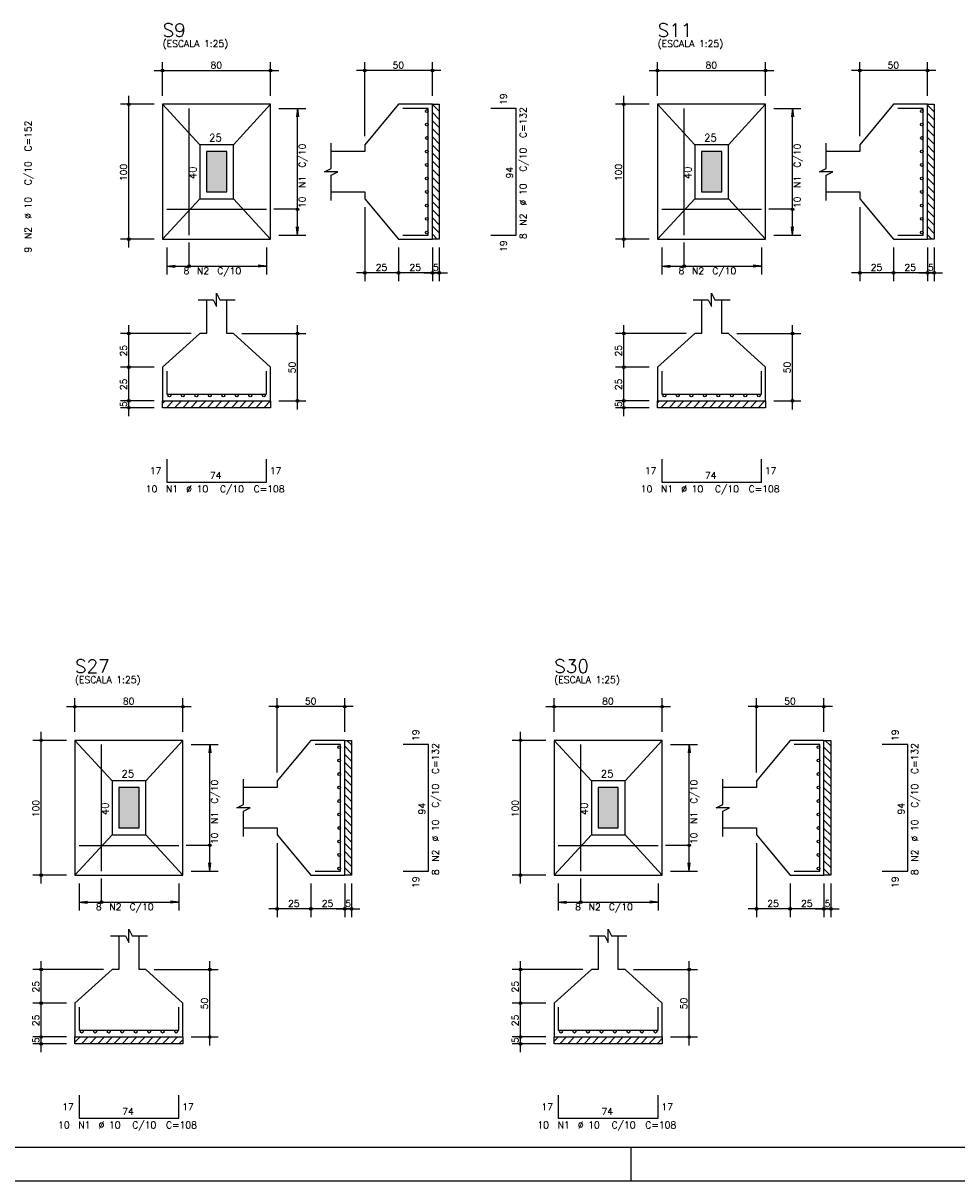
# Model space of a CAD drawing. Extents: x 0 to 119, y 0 to 84.
# Tile 6 of 13: x 45 to 73, y 0 to 34. Entities that reach past the tile are written whole.
import ezdxf

# ---------------------------------------------------------------- set-up
doc = ezdxf.new("R2010")
doc.units = 0
doc.header["$MEASUREMENT"] = 0
for name, color, linetype in [('1', 1, 'CONTINUOUS'), ('2', 2, 'CONTINUOUS'), ('3', 3, 'CONTINUOUS'), ('6', 6, 'CONTINUOUS'), ('7', 7, 'CONTINUOUS'), ('8', 8, 'CONTINUOUS'), ('9', 9, 'CONTINUOUS')]:
    doc.layers.add(name, color=color, linetype=linetype)
doc.styles.get("Standard").update_dxf_attribs({"font": 'ROMANS.SHX'})

msp = doc.modelspace()

# ---------------------------------------------------------------- linework, layer by layer
at = {"layer": '1', "linetype": 'Continuous'}
for p, q in [((57.5064, 31.928466), (57.7064, 31.728466)), ((57.5064, 31.688049), (57.7064, 31.488049)), ((72.18853, 31.91173), (72.38853, 31.71173)), ((72.18853, 31.671314), (72.38853, 31.471314)), ((57.5064, 31.447633), (57.7064, 31.247633)), ((72.18853, 31.430898), (72.38853, 31.230898)), ((57.5064, 31.207217), (57.7064, 31.007217)), ((57.5064, 30.9668), (57.7064, 30.7668)), ((72.18853, 31.190481), (72.38853, 30.990481)), ((72.18853, 30.950065), (72.38853, 30.750065)), ((57.5064, 30.726384), (57.7064, 30.526384)), ((72.18853, 30.709649), (72.38853, 30.509649)), ((57.5064, 30.485968), (57.7064, 30.285968)), ((57.5064, 30.245552), (57.7064, 30.045552)), ((72.18853, 30.469232), (72.38853, 30.269232)), ((72.18853, 30.228816), (72.38853, 30.028816)), ((57.5064, 30.005135), (57.7064, 29.805135)), ((72.18853, 29.9884), (72.38853, 29.7884)), ((57.5064, 29.764719), (57.7064, 29.564719)), ((72.18853, 29.747984), (72.38853, 29.547984)), ((57.5064, 29.524303), (57.7064, 29.324303)), ((57.5064, 29.283886), (57.7064, 29.083886)), ((72.18853, 29.507567), (72.38853, 29.307567)), ((72.18853, 29.267151), (72.38853, 29.067151)), ((57.5064, 29.04347), (57.7064, 28.84347)), ((72.18853, 29.026735), (72.38853, 28.826735)), ((57.5064, 28.803054), (57.7064, 28.603054)), ((57.5064, 28.562637), (57.7064, 28.362637)), ((72.18853, 28.786318), (72.38853, 28.586318)), ((72.18853, 28.545902), (72.38853, 28.345902)), ((57.5064, 28.322221), (57.7064, 28.122221)), ((72.18853, 28.305486), (72.38853, 28.105486)), ((57.5064, 28.081805), (57.653275, 27.93493)), ((72.18853, 28.065069), (72.318669, 27.93493)), ((49.5064, 23.060606), (49.580724, 23.13493)), ((49.62114, 22.93493), (49.82114, 23.13493)), ((49.861556, 22.93493), (50.061556, 23.13493)), ((50.101973, 22.93493), (50.301973, 23.13493)), ((50.342389, 22.93493), (50.542389, 23.13493)), ((50.582805, 22.93493), (50.782805, 23.13493)), ((50.823221, 22.93493), (51.023221, 23.13493)), ((51.063638, 22.93493), (51.263638, 23.13493)), ((51.304054, 22.93493), (51.504054, 23.13493)), ((51.54447, 22.93493), (51.74447, 23.13493)), ((51.784887, 22.93493), (51.984887, 23.13493)), ((52.025303, 22.93493), (52.225303, 23.13493)), ((52.265719, 22.93493), (52.465719, 23.13493)), ((52.506136, 22.93493), (52.7064, 23.13493)), ((64.18853, 23.077342), (64.246118, 23.13493)), ((64.286535, 22.93493), (64.486535, 23.13493)), ((64.526951, 22.93493), (64.726951, 23.13493)), ((64.767367, 22.93493), (64.967367, 23.13493)), ((65.007783, 22.93493), (65.207783, 23.13493)), ((65.2482, 22.93493), (65.4482, 23.13493)), ((65.488616, 22.93493), (65.688616, 23.13493)), ((65.729032, 22.93493), (65.929032, 23.13493)), ((65.969449, 22.93493), (66.169449, 23.13493)), ((66.209865, 22.93493), (66.409865, 23.13493)), ((66.450281, 22.93493), (66.650281, 23.13493)), ((66.690698, 22.93493), (66.890698, 23.13493)), ((66.931114, 22.93493), (67.131114, 23.13493)), ((67.17153, 22.93493), (67.37153, 23.13493)), ((54.970614, 13.0672), (55.1064, 12.931414)), ((69.155177, 13.0672), (69.32187, 12.900507)), ((54.9064, 12.890998), (55.1064, 12.690998)), ((69.12187, 12.86009), (69.32187, 12.66009)), ((54.9064, 12.650582), (55.1064, 12.450582)), ((54.9064, 12.410166), (55.1064, 12.210166)), ((69.12187, 12.619674), (69.32187, 12.419674)), ((69.12187, 12.379258), (69.32187, 12.179258)), ((54.9064, 12.169749), (55.1064, 11.969749)), ((69.12187, 12.138841), (69.32187, 11.938841)), ((54.9064, 11.929333), (55.1064, 11.729333)), ((54.9064, 11.688917), (55.1064, 11.488917)), ((69.12187, 11.898425), (69.32187, 11.698425)), ((54.9064, 11.4485), (55.1064, 11.2485)), ((69.12187, 11.658009), (69.32187, 11.458009)), ((69.12187, 11.417592), (69.32187, 11.217592)), ((54.9064, 11.208084), (55.1064, 11.008084)), ((69.12187, 11.177176), (69.32187, 10.977176)), ((54.9064, 10.967668), (55.1064, 10.767668)), ((54.9064, 10.727251), (55.1064, 10.527251)), ((69.12187, 10.93676), (69.32187, 10.73676)), ((69.12187, 10.696343), (69.32187, 10.496343)), ((54.9064, 10.486835), (55.1064, 10.286835)), ((69.12187, 10.455927), (69.32187, 10.255927)), ((54.9064, 10.246419), (55.1064, 10.046419)), ((54.9064, 10.006003), (55.1064, 9.806003)), ((69.12187, 10.215511), (69.32187, 10.015511)), ((69.12187, 9.975095), (69.32187, 9.775095)), ((54.9064, 9.765586), (55.1064, 9.565586)), ((69.12187, 9.734678), (69.32187, 9.534678)), ((54.9064, 9.52517), (55.1064, 9.32517)), ((54.9064, 9.284754), (55.1064, 9.084754)), ((69.12187, 9.494262), (69.32187, 9.294262)), ((69.12187, 9.253846), (69.308516, 9.0672)), ((46.9064, 4.112298), (47.061302, 4.2672)), ((47.101719, 4.0672), (47.301719, 4.2672)), ((47.342135, 4.0672), (47.542135, 4.2672)), ((47.582551, 4.0672), (47.782551, 4.2672)), ((47.822968, 4.0672), (48.022968, 4.2672)), ((48.063384, 4.0672), (48.263384, 4.2672)), ((48.3038, 4.0672), (48.5038, 4.2672)), ((48.544217, 4.0672), (48.744217, 4.2672)), ((48.784633, 4.0672), (48.984633, 4.2672)), ((49.025049, 4.0672), (49.225049, 4.2672)), ((49.265465, 4.0672), (49.465465, 4.2672)), ((49.505882, 4.0672), (49.705882, 4.2672)), ((49.746298, 4.0672), (49.946298, 4.2672)), ((49.986714, 4.0672), (50.1064, 4.186886)), ((61.12187, 4.143206), (61.245864, 4.2672)), ((61.286281, 4.0672), (61.486281, 4.2672)), ((61.526697, 4.0672), (61.726697, 4.2672)), ((61.767113, 4.0672), (61.967113, 4.2672)), ((62.00753, 4.0672), (62.20753, 4.2672)), ((62.247946, 4.0672), (62.447946, 4.2672)), ((62.488362, 4.0672), (62.688362, 4.2672)), ((62.728779, 4.0672), (62.928779, 4.2672)), ((62.969195, 4.0672), (63.169195, 4.2672)), ((63.209611, 4.0672), (63.409611, 4.2672)), ((63.450027, 4.0672), (63.650027, 4.2672)), ((63.690444, 4.0672), (63.890444, 4.2672)), ((63.93086, 4.0672), (64.13086, 4.2672)), ((64.171276, 4.0672), (64.32187, 4.217794)), ((63.400002, 0), (63.400002, 1)), ((0, 0), (118.900002, 0))]:
    msp.add_line(p, q, dxfattribs=at)
for points in [[(57.5064, 27.93493), (57.5064, 31.93493), (57.7064, 31.93493), (57.7064, 27.93493), (57.5064, 27.93493)], [(72.18853, 27.93493), (72.18853, 31.93493), (72.38853, 31.93493), (72.38853, 27.93493), (72.18853, 27.93493)], [(49.5064, 23.13493), (52.7064, 23.13493), (52.7064, 22.93493), (49.5064, 22.93493), (49.5064, 23.13493)], [(64.18853, 23.13493), (67.38853, 23.13493), (67.38853, 22.93493), (64.18853, 22.93493), (64.18853, 23.13493)], [(54.9064, 9.0672), (54.9064, 13.0672), (55.1064, 13.0672), (55.1064, 9.0672), (54.9064, 9.0672)], [(69.12187, 9.0672), (69.12187, 13.0672), (69.32187, 13.0672), (69.32187, 9.0672), (69.12187, 9.0672)], [(46.9064, 4.2672), (50.1064, 4.2672), (50.1064, 4.0672), (46.9064, 4.0672), (46.9064, 4.2672)], [(61.12187, 4.2672), (64.32187, 4.2672), (64.32187, 4.0672), (61.12187, 4.0672), (61.12187, 4.2672)]]:
    msp.add_lwpolyline(points, dxfattribs=at)
at = {"layer": '2', "linetype": 'Continuous'}
for p, q in [((49.5064, 32.18493), (49.5064, 33.18493)), ((52.7064, 32.18493), (52.7064, 33.18493)), ((55.5064, 30.98493), (55.5064, 33.18493)), ((57.5064, 32.18493), (57.5064, 33.18493)), ((64.18853, 32.18493), (64.18853, 33.18493)), ((67.38853, 32.18493), (67.38853, 33.18493)), ((70.18853, 30.98493), (70.18853, 33.18493)), ((72.18853, 32.18493), (72.18853, 33.18493)), ((49.2564, 32.93493), (52.9564, 32.93493)), ((57.7564, 32.93493), (55.2564, 32.93493)), ((63.93853, 32.93493), (67.63853, 32.93493)), ((72.43853, 32.93493), (69.93853, 32.93493)), ((48.5064, 27.68493), (48.5064, 32.18493)), ((63.18853, 27.68493), (63.18853, 32.18493)), ((49.2564, 31.93493), (48.2564, 31.93493)), ((49.5064, 31.93493), (49.5064, 31.93493)), ((49.5064, 31.93493), (49.5064, 31.93493)), ((52.7064, 31.93493), (52.7064, 31.93493)), ((52.7064, 31.81493), (52.7064, 31.81493)), ((52.9564, 31.81493), (53.7564, 31.81493)), ((53.5064, 31.81493), (53.473768, 31.567069)), ((53.5064, 28.05493), (53.5064, 31.81493)), ((53.5064, 31.81493), (53.539032, 31.567069)), ((57.5064, 31.93493), (57.5064, 31.93493)), ((63.93853, 31.93493), (62.93853, 31.93493)), ((64.18853, 31.93493), (64.18853, 31.93493)), ((64.18853, 31.93493), (64.18853, 31.93493)), ((67.38853, 31.93493), (67.38853, 31.93493)), ((67.38853, 31.81493), (67.38853, 31.81493)), ((67.63853, 31.81493), (68.43853, 31.81493)), ((68.18853, 31.81493), (68.155898, 31.567069)), ((68.18853, 28.05493), (68.18853, 31.81493)), ((68.18853, 31.81493), (68.221162, 31.567069)), ((72.18853, 31.93493), (72.18853, 31.93493)), ((55.5064, 30.73493), (55.5064, 30.73493)), ((70.18853, 30.73493), (70.18853, 30.73493)), ((55.5064, 29.13493), (55.5064, 29.13493)), ((55.5064, 28.88493), (55.5064, 26.68493)), ((70.18853, 29.13493), (70.18853, 29.13493)), ((70.18853, 28.88493), (70.18853, 26.68493)), ((53.5064, 28.05493), (53.473768, 28.302791)), ((53.5064, 28.05493), (53.539032, 28.302791)), ((68.18853, 28.05493), (68.155898, 28.302791)), ((68.18853, 28.05493), (68.221162, 28.302791)), ((49.2564, 27.93493), (48.2564, 27.93493)), ((49.5064, 27.93493), (49.5064, 27.93493)), ((49.6264, 27.93493), (49.6264, 27.93493)), ((52.5864, 27.93493), (52.5864, 27.93493)), ((52.7064, 28.05493), (52.7064, 28.05493)), ((52.9564, 28.05493), (53.7564, 28.05493)), ((56.5064, 27.93493), (56.5064, 27.93493)), ((56.5064, 27.93493), (56.5064, 27.93493)), ((57.5064, 27.93493), (57.5064, 27.93493)), ((57.5064, 27.93493), (57.5064, 27.93493)), ((57.7064, 27.93493), (57.7064, 27.93493)), ((63.93853, 27.93493), (62.93853, 27.93493)), ((64.18853, 27.93493), (64.18853, 27.93493)), ((64.30853, 27.93493), (64.30853, 27.93493)), ((67.26853, 27.93493), (67.26853, 27.93493)), ((67.38853, 28.05493), (67.38853, 28.05493)), ((67.63853, 28.05493), (68.43853, 28.05493)), ((71.18853, 27.93493), (71.18853, 27.93493)), ((71.18853, 27.93493), (71.18853, 27.93493)), ((72.18853, 27.93493), (72.18853, 27.93493)), ((72.18853, 27.93493), (72.18853, 27.93493)), ((72.38853, 27.93493), (72.38853, 27.93493)), ((49.6264, 27.68493), (49.6264, 26.88493)), ((52.5864, 27.68493), (52.5864, 26.88493)), ((56.5064, 27.68493), (56.5064, 26.68493)), ((56.5064, 27.68493), (56.5064, 26.68493)), ((57.5064, 27.68493), (57.5064, 26.68493)), ((57.5064, 27.68493), (57.5064, 26.68493)), ((57.7064, 27.68493), (57.7064, 26.68493)), ((64.30853, 27.68493), (64.30853, 26.88493)), ((67.26853, 27.68493), (67.26853, 26.88493)), ((71.18853, 27.68493), (71.18853, 26.68493)), ((71.18853, 27.68493), (71.18853, 26.68493)), ((72.18853, 27.68493), (72.18853, 26.68493)), ((72.18853, 27.68493), (72.18853, 26.68493)), ((72.38853, 27.68493), (72.38853, 26.68493)), ((49.6264, 27.13493), (49.874261, 27.167562)), ((49.6264, 27.13493), (52.5864, 27.13493)), ((49.6264, 27.13493), (49.874261, 27.102298)), ((52.5864, 27.13493), (52.338539, 27.167562)), ((52.5864, 27.13493), (52.338539, 27.102298)), ((64.30853, 27.13493), (64.556391, 27.167562)), ((64.30853, 27.13493), (67.26853, 27.13493)), ((64.30853, 27.13493), (64.556391, 27.102298)), ((67.26853, 27.13493), (67.020669, 27.167562)), ((67.26853, 27.13493), (67.020669, 27.102298)), ((56.7564, 26.93493), (55.2564, 26.93493)), ((57.7564, 26.93493), (56.2564, 26.93493)), ((57.2564, 26.93493), (57.9564, 26.93493)), ((71.43853, 26.93493), (69.93853, 26.93493)), ((72.43853, 26.93493), (70.93853, 26.93493)), ((71.93853, 26.93493), (72.63853, 26.93493)), ((50.3564, 25.13493), (48.2564, 25.13493)), ((48.5064, 23.88493), (48.5064, 25.38493)), ((50.6064, 25.13493), (50.6064, 25.13493)), ((51.6064, 25.13493), (51.6064, 25.13493)), ((51.8564, 25.13493), (53.7564, 25.13493)), ((53.5064, 22.88493), (53.5064, 25.38493)), ((65.03853, 25.13493), (62.93853, 25.13493)), ((63.18853, 23.88493), (63.18853, 25.38493)), ((65.28853, 25.13493), (65.28853, 25.13493)), ((66.28853, 25.13493), (66.28853, 25.13493)), ((66.53853, 25.13493), (68.43853, 25.13493)), ((68.18853, 22.88493), (68.18853, 25.38493)), ((48.5064, 22.88493), (48.5064, 24.38493)), ((63.18853, 22.88493), (63.18853, 24.38493)), ((49.2564, 24.13493), (48.2564, 24.13493)), ((49.2564, 24.13493), (48.2564, 24.13493)), ((49.5064, 24.13493), (49.5064, 24.13493)), ((49.5064, 24.13493), (49.5064, 24.13493)), ((63.93853, 24.13493), (62.93853, 24.13493)), ((63.93853, 24.13493), (62.93853, 24.13493)), ((64.18853, 24.13493), (64.18853, 24.13493)), ((64.18853, 24.13493), (64.18853, 24.13493)), ((48.5064, 22.68493), (48.5064, 23.38493)), ((63.18853, 22.68493), (63.18853, 23.38493)), ((49.2564, 23.13493), (48.2564, 23.13493)), ((49.2564, 23.13493), (48.2564, 23.13493)), ((49.5064, 23.13493), (49.5064, 23.13493)), ((49.5064, 23.13493), (49.5064, 23.13493)), ((52.7064, 23.13493), (52.7064, 23.13493)), ((52.9564, 23.13493), (53.7564, 23.13493)), ((63.93853, 23.13493), (62.93853, 23.13493)), ((63.93853, 23.13493), (62.93853, 23.13493)), ((64.18853, 23.13493), (64.18853, 23.13493)), ((64.18853, 23.13493), (64.18853, 23.13493)), ((67.38853, 23.13493), (67.38853, 23.13493)), ((67.63853, 23.13493), (68.43853, 23.13493)), ((49.2564, 22.93493), (48.2564, 22.93493)), ((49.5064, 22.93493), (49.5064, 22.93493)), ((63.93853, 22.93493), (62.93853, 22.93493)), ((64.18853, 22.93493), (64.18853, 22.93493)), ((46.9064, 13.3172), (46.9064, 14.3172)), ((50.1064, 13.3172), (50.1064, 14.3172)), ((52.9064, 12.1172), (52.9064, 14.3172)), ((54.9064, 13.3172), (54.9064, 14.3172)), ((61.12187, 13.3172), (61.12187, 14.3172)), ((64.32187, 13.3172), (64.32187, 14.3172)), ((67.12187, 12.1172), (67.12187, 14.3172)), ((69.12187, 13.3172), (69.12187, 14.3172)), ((46.6564, 14.0672), (50.3564, 14.0672)), ((55.1564, 14.0672), (52.6564, 14.0672)), ((60.87187, 14.0672), (64.57187, 14.0672)), ((69.37187, 14.0672), (66.87187, 14.0672)), ((46.6564, 13.0672), (45.6564, 13.0672)), ((45.9064, 8.8172), (45.9064, 13.3172)), ((46.9064, 13.0672), (46.9064, 13.0672)), ((46.9064, 13.0672), (46.9064, 13.0672)), ((50.1064, 13.0672), (50.1064, 13.0672)), ((54.9064, 13.0672), (54.9064, 13.0672)), ((60.87187, 13.0672), (59.87187, 13.0672)), ((60.12187, 8.8172), (60.12187, 13.3172)), ((61.12187, 13.0672), (61.12187, 13.0672)), ((61.12187, 13.0672), (61.12187, 13.0672)), ((64.32187, 13.0672), (64.32187, 13.0672)), ((69.12187, 13.0672), (69.12187, 13.0672)), ((50.1064, 12.9472), (50.1064, 12.9472)), ((50.3564, 12.9472), (51.1564, 12.9472)), ((50.9064, 12.9472), (50.873768, 12.699339)), ((50.9064, 9.1872), (50.9064, 12.9472)), ((50.9064, 12.9472), (50.939032, 12.699339)), ((64.32187, 12.9472), (64.32187, 12.9472)), ((64.57187, 12.9472), (65.37187, 12.9472)), ((65.12187, 12.9472), (65.089238, 12.699339)), ((65.12187, 9.1872), (65.12187, 12.9472)), ((65.12187, 12.9472), (65.154502, 12.699339)), ((52.9064, 11.8672), (52.9064, 11.8672)), ((67.12187, 11.8672), (67.12187, 11.8672)), ((52.9064, 10.2672), (52.9064, 10.2672)), ((52.9064, 10.0172), (52.9064, 7.8172)), ((67.12187, 10.2672), (67.12187, 10.2672)), ((67.12187, 10.0172), (67.12187, 7.8172)), ((50.9064, 9.1872), (50.873768, 9.435061)), ((50.9064, 9.1872), (50.939032, 9.435061)), ((65.12187, 9.1872), (65.089238, 9.435061)), ((65.12187, 9.1872), (65.154502, 9.435061)), ((46.6564, 9.0672), (45.6564, 9.0672)), ((46.9064, 9.0672), (46.9064, 9.0672)), ((47.0264, 9.0672), (47.0264, 9.0672)), ((49.9864, 9.0672), (49.9864, 9.0672)), ((50.1064, 9.1872), (50.1064, 9.1872)), ((50.3564, 9.1872), (51.1564, 9.1872)), ((53.9064, 9.0672), (53.9064, 9.0672)), ((53.9064, 9.0672), (53.9064, 9.0672)), ((54.9064, 9.0672), (54.9064, 9.0672)), ((54.9064, 9.0672), (54.9064, 9.0672)), ((55.1064, 9.0672), (55.1064, 9.0672)), ((60.87187, 9.0672), (59.87187, 9.0672)), ((61.12187, 9.0672), (61.12187, 9.0672)), ((61.24187, 9.0672), (61.24187, 9.0672)), ((64.20187, 9.0672), (64.20187, 9.0672)), ((64.32187, 9.1872), (64.32187, 9.1872)), ((64.57187, 9.1872), (65.37187, 9.1872)), ((68.12187, 9.0672), (68.12187, 9.0672)), ((68.12187, 9.0672), (68.12187, 9.0672)), ((69.12187, 9.0672), (69.12187, 9.0672)), ((69.12187, 9.0672), (69.12187, 9.0672)), ((69.32187, 9.0672), (69.32187, 9.0672)), ((47.0264, 8.8172), (47.0264, 8.0172)), ((49.9864, 8.8172), (49.9864, 8.0172)), ((53.9064, 8.8172), (53.9064, 7.8172)), ((53.9064, 8.8172), (53.9064, 7.8172)), ((54.9064, 8.8172), (54.9064, 7.8172)), ((54.9064, 8.8172), (54.9064, 7.8172)), ((55.1064, 8.8172), (55.1064, 7.8172)), ((61.24187, 8.8172), (61.24187, 8.0172)), ((64.20187, 8.8172), (64.20187, 8.0172)), ((68.12187, 8.8172), (68.12187, 7.8172)), ((68.12187, 8.8172), (68.12187, 7.8172)), ((69.12187, 8.8172), (69.12187, 7.8172)), ((69.12187, 8.8172), (69.12187, 7.8172)), ((69.32187, 8.8172), (69.32187, 7.8172)), ((47.0264, 8.2672), (47.274261, 8.299832)), ((47.0264, 8.2672), (49.9864, 8.2672)), ((47.0264, 8.2672), (47.274261, 8.234568)), ((49.9864, 8.2672), (49.738539, 8.299832)), ((49.9864, 8.2672), (49.738539, 8.234568)), ((61.24187, 8.2672), (61.489731, 8.299832)), ((61.24187, 8.2672), (64.20187, 8.2672)), ((61.24187, 8.2672), (61.489731, 8.234568)), ((64.20187, 8.2672), (63.954009, 8.299832)), ((64.20187, 8.2672), (63.954009, 8.234568)), ((54.1564, 8.0672), (52.6564, 8.0672)), ((55.1564, 8.0672), (53.6564, 8.0672)), ((54.6564, 8.0672), (55.3564, 8.0672)), ((68.37187, 8.0672), (66.87187, 8.0672)), ((69.37187, 8.0672), (67.87187, 8.0672)), ((68.87187, 8.0672), (69.57187, 8.0672)), ((47.7564, 6.2672), (45.6564, 6.2672)), ((45.9064, 5.0172), (45.9064, 6.5172)), ((48.0064, 6.2672), (48.0064, 6.2672)), ((49.0064, 6.2672), (49.0064, 6.2672)), ((49.2564, 6.2672), (51.1564, 6.2672)), ((50.9064, 4.0172), (50.9064, 6.5172)), ((61.97187, 6.2672), (59.87187, 6.2672)), ((60.12187, 5.0172), (60.12187, 6.5172)), ((62.22187, 6.2672), (62.22187, 6.2672)), ((63.22187, 6.2672), (63.22187, 6.2672)), ((63.47187, 6.2672), (65.37187, 6.2672)), ((65.12187, 4.0172), (65.12187, 6.5172)), ((45.9064, 4.0172), (45.9064, 5.5172)), ((60.12187, 4.0172), (60.12187, 5.5172)), ((46.6564, 5.2672), (45.6564, 5.2672)), ((46.6564, 5.2672), (45.6564, 5.2672)), ((46.9064, 5.2672), (46.9064, 5.2672)), ((46.9064, 5.2672), (46.9064, 5.2672)), ((60.87187, 5.2672), (59.87187, 5.2672)), ((60.87187, 5.2672), (59.87187, 5.2672)), ((61.12187, 5.2672), (61.12187, 5.2672)), ((61.12187, 5.2672), (61.12187, 5.2672)), ((45.9064, 3.8172), (45.9064, 4.5172)), ((60.12187, 3.8172), (60.12187, 4.5172)), ((46.6564, 4.2672), (45.6564, 4.2672)), ((46.6564, 4.2672), (45.6564, 4.2672)), ((46.9064, 4.2672), (46.9064, 4.2672)), ((46.9064, 4.2672), (46.9064, 4.2672)), ((50.1064, 4.2672), (50.1064, 4.2672)), ((50.3564, 4.2672), (51.1564, 4.2672)), ((60.87187, 4.2672), (59.87187, 4.2672)), ((60.87187, 4.2672), (59.87187, 4.2672)), ((61.12187, 4.2672), (61.12187, 4.2672)), ((61.12187, 4.2672), (61.12187, 4.2672)), ((64.32187, 4.2672), (64.32187, 4.2672)), ((64.57187, 4.2672), (65.37187, 4.2672)), ((46.6564, 4.0672), (45.6564, 4.0672)), ((46.9064, 4.0672), (46.9064, 4.0672)), ((60.87187, 4.0672), (59.87187, 4.0672)), ((61.12187, 4.0672), (61.12187, 4.0672))]:
    msp.add_line(p, q, dxfattribs=at)
for points in [[(49.5064, 27.93493), (52.7064, 27.93493), (52.7064, 31.93493), (49.5064, 31.93493), (49.5064, 27.93493)], [(50.6064, 30.73493), (49.5064, 31.93493)], [(51.6064, 30.73493), (52.7064, 31.93493)], [(54.5064, 29.33493), (55.5064, 29.33493), (55.5064, 29.13493), (56.5064, 27.93493), (57.5064, 27.93493), (57.5064, 31.93493), (56.5064, 31.93493), (55.5064, 30.73493), (55.5064, 30.53493), (54.5064, 30.53493)], [(64.18853, 27.93493), (67.38853, 27.93493), (67.38853, 31.93493), (64.18853, 31.93493), (64.18853, 27.93493)], [(65.28853, 30.73493), (64.18853, 31.93493)], [(66.28853, 30.73493), (67.38853, 31.93493)], [(69.18853, 29.33493), (70.18853, 29.33493), (70.18853, 29.13493), (71.18853, 27.93493), (72.18853, 27.93493), (72.18853, 31.93493), (71.18853, 31.93493), (70.18853, 30.73493), (70.18853, 30.53493), (69.18853, 30.53493)], [(50.6064, 29.13493), (51.6064, 29.13493), (51.6064, 30.73493), (50.6064, 30.73493), (50.6064, 29.13493)], [(54.5064, 29.08493), (54.5064, 29.83493), (54.7064, 29.93493), (54.3064, 29.93493), (54.5064, 30.03493), (54.5064, 30.78493)], [(65.28853, 29.13493), (66.28853, 29.13493), (66.28853, 30.73493), (65.28853, 30.73493), (65.28853, 29.13493)], [(69.18853, 29.08493), (69.18853, 29.83493), (69.38853, 29.93493), (68.98853, 29.93493), (69.18853, 30.03493), (69.18853, 30.78493)], [(50.8064, 29.33493), (51.4064, 29.33493), (51.4064, 30.53493), (50.8064, 30.53493), (50.8064, 29.33493)], [(65.48853, 29.33493), (66.08853, 29.33493), (66.08853, 30.53493), (65.48853, 30.53493), (65.48853, 29.33493)], [(50.6064, 29.13493), (49.5064, 27.93493)], [(51.6064, 29.13493), (52.7064, 27.93493)], [(65.28853, 29.13493), (64.18853, 27.93493)], [(66.28853, 29.13493), (67.38853, 27.93493)], [(53.5064, 28.81993), (52.8064, 28.81993)], [(68.18853, 28.81993), (67.48853, 28.81993)], [(50.2914, 27.13493), (50.2914, 27.83493)], [(64.97353, 27.13493), (64.97353, 27.83493)], [(50.8064, 26.13493), (50.8064, 25.13493), (50.6064, 25.13493), (49.5064, 24.13493), (49.5064, 23.13493), (52.7064, 23.13493), (52.7064, 24.13493), (51.6064, 25.13493), (51.4064, 25.13493), (51.4064, 26.13493)], [(50.5564, 26.13493), (51.0064, 26.13493), (51.1064, 25.93493), (51.1064, 26.33493), (51.2064, 26.13493), (51.6564, 26.13493)], [(65.48853, 26.13493), (65.48853, 25.13493), (65.28853, 25.13493), (64.18853, 24.13493), (64.18853, 23.13493), (67.38853, 23.13493), (67.38853, 24.13493), (66.28853, 25.13493), (66.08853, 25.13493), (66.08853, 26.13493)], [(65.23853, 26.13493), (65.68853, 26.13493), (65.78853, 25.93493), (65.78853, 26.33493), (65.88853, 26.13493), (66.33853, 26.13493)], [(46.9064, 9.0672), (50.1064, 9.0672), (50.1064, 13.0672), (46.9064, 13.0672), (46.9064, 9.0672)], [(48.0064, 11.8672), (46.9064, 13.0672)], [(49.0064, 11.8672), (50.1064, 13.0672)], [(51.9064, 10.4672), (52.9064, 10.4672), (52.9064, 10.2672), (53.9064, 9.0672), (54.9064, 9.0672), (54.9064, 13.0672), (53.9064, 13.0672), (52.9064, 11.8672), (52.9064, 11.6672), (51.9064, 11.6672)], [(61.12187, 9.0672), (64.32187, 9.0672), (64.32187, 13.0672), (61.12187, 13.0672), (61.12187, 9.0672)], [(62.22187, 11.8672), (61.12187, 13.0672)], [(63.22187, 11.8672), (64.32187, 13.0672)], [(66.12187, 10.4672), (67.12187, 10.4672), (67.12187, 10.2672), (68.12187, 9.0672), (69.12187, 9.0672), (69.12187, 13.0672), (68.12187, 13.0672), (67.12187, 11.8672), (67.12187, 11.6672), (66.12187, 11.6672)], [(48.0064, 10.2672), (49.0064, 10.2672), (49.0064, 11.8672), (48.0064, 11.8672), (48.0064, 10.2672)], [(51.9064, 10.2172), (51.9064, 10.9672), (52.1064, 11.0672), (51.7064, 11.0672), (51.9064, 11.1672), (51.9064, 11.9172)], [(62.22187, 10.2672), (63.22187, 10.2672), (63.22187, 11.8672), (62.22187, 11.8672), (62.22187, 10.2672)], [(66.12187, 10.2172), (66.12187, 10.9672), (66.32187, 11.0672), (65.92187, 11.0672), (66.12187, 11.1672), (66.12187, 11.9172)], [(48.2064, 10.4672), (48.8064, 10.4672), (48.8064, 11.6672), (48.2064, 11.6672), (48.2064, 10.4672)], [(62.42187, 10.4672), (63.02187, 10.4672), (63.02187, 11.6672), (62.42187, 11.6672), (62.42187, 10.4672)], [(48.0064, 10.2672), (46.9064, 9.0672)], [(49.0064, 10.2672), (50.1064, 9.0672)], [(62.22187, 10.2672), (61.12187, 9.0672)], [(63.22187, 10.2672), (64.32187, 9.0672)], [(50.9064, 9.9522), (50.2064, 9.9522)], [(65.12187, 9.9522), (64.42187, 9.9522)], [(47.6914, 8.2672), (47.6914, 8.9672)], [(61.90687, 8.2672), (61.90687, 8.9672)], [(48.2064, 7.2672), (48.2064, 6.2672), (48.0064, 6.2672), (46.9064, 5.2672), (46.9064, 4.2672), (50.1064, 4.2672), (50.1064, 5.2672), (49.0064, 6.2672), (48.8064, 6.2672), (48.8064, 7.2672)], [(47.9564, 7.2672), (48.4064, 7.2672), (48.5064, 7.0672), (48.5064, 7.4672), (48.6064, 7.2672), (49.0564, 7.2672)], [(62.42187, 7.2672), (62.42187, 6.2672), (62.22187, 6.2672), (61.12187, 5.2672), (61.12187, 4.2672), (64.32187, 4.2672), (64.32187, 5.2672), (63.22187, 6.2672), (63.02187, 6.2672), (63.02187, 7.2672)], [(62.17187, 7.2672), (62.62187, 7.2672), (62.72187, 7.0672), (62.72187, 7.4672), (62.82187, 7.2672), (63.27187, 7.2672)]]:
    msp.add_lwpolyline(points, dxfattribs=at)
for centre, radius in [((49.5064, 32.93493), 0.04), ((52.7064, 32.93493), 0.04), ((55.5064, 32.93493), 0.04), ((57.5064, 32.93493), 0.04), ((64.18853, 32.93493), 0.04), ((67.38853, 32.93493), 0.04), ((70.18853, 32.93493), 0.04), ((72.18853, 32.93493), 0.04), ((49.5064, 32.93493), 0.02), ((52.7064, 32.93493), 0.02), ((55.5064, 32.93493), 0.02), ((57.5064, 32.93493), 0.02), ((64.18853, 32.93493), 0.02), ((67.38853, 32.93493), 0.02), ((70.18853, 32.93493), 0.02), ((72.18853, 32.93493), 0.02), ((48.5064, 31.93493), 0.04), ((48.5064, 31.93493), 0.02), ((63.18853, 31.93493), 0.04), ((63.18853, 31.93493), 0.02), ((53.5064, 28.81993), 0.04), ((68.18853, 28.81993), 0.04), ((48.5064, 27.93493), 0.04), ((48.5064, 27.93493), 0.02), ((63.18853, 27.93493), 0.04), ((63.18853, 27.93493), 0.02), ((50.2914, 27.13493), 0.04), ((64.97353, 27.13493), 0.04), ((55.5064, 26.93493), 0.04), ((55.5064, 26.93493), 0.02), ((56.5064, 26.93493), 0.04), ((56.5064, 26.93493), 0.04), ((56.5064, 26.93493), 0.02), ((56.5064, 26.93493), 0.02), ((57.5064, 26.93493), 0.04), ((57.5064, 26.93493), 0.04), ((57.5064, 26.93493), 0.02), ((57.5064, 26.93493), 0.02), ((57.7064, 26.93493), 0.04), ((57.7064, 26.93493), 0.02), ((70.18853, 26.93493), 0.04), ((70.18853, 26.93493), 0.02), ((71.18853, 26.93493), 0.04), ((71.18853, 26.93493), 0.04), ((71.18853, 26.93493), 0.02), ((71.18853, 26.93493), 0.02), ((72.18853, 26.93493), 0.04), ((72.18853, 26.93493), 0.04), ((72.18853, 26.93493), 0.02), ((72.18853, 26.93493), 0.02), ((72.38853, 26.93493), 0.04), ((72.38853, 26.93493), 0.02), ((48.5064, 25.13493), 0.04), ((48.5064, 25.13493), 0.02), ((53.5064, 25.13493), 0.04), ((53.5064, 25.13493), 0.02), ((63.18853, 25.13493), 0.04), ((63.18853, 25.13493), 0.02), ((68.18853, 25.13493), 0.04), ((68.18853, 25.13493), 0.02), ((48.5064, 24.13493), 0.04), ((48.5064, 24.13493), 0.04), ((48.5064, 24.13493), 0.02), ((48.5064, 24.13493), 0.02), ((63.18853, 24.13493), 0.04), ((63.18853, 24.13493), 0.04), ((63.18853, 24.13493), 0.02), ((63.18853, 24.13493), 0.02), ((48.5064, 23.13493), 0.04), ((48.5064, 23.13493), 0.04), ((48.5064, 23.13493), 0.02), ((48.5064, 23.13493), 0.02), ((53.5064, 23.13493), 0.04), ((53.5064, 23.13493), 0.02), ((63.18853, 23.13493), 0.04), ((63.18853, 23.13493), 0.04), ((63.18853, 23.13493), 0.02), ((63.18853, 23.13493), 0.02), ((68.18853, 23.13493), 0.04), ((68.18853, 23.13493), 0.02), ((48.5064, 22.93493), 0.04), ((48.5064, 22.93493), 0.02), ((63.18853, 22.93493), 0.04), ((63.18853, 22.93493), 0.02), ((46.9064, 14.0672), 0.04), ((46.9064, 14.0672), 0.02), ((50.1064, 14.0672), 0.04), ((50.1064, 14.0672), 0.02), ((52.9064, 14.0672), 0.04), ((52.9064, 14.0672), 0.02), ((54.9064, 14.0672), 0.04), ((54.9064, 14.0672), 0.02), ((61.12187, 14.0672), 0.04), ((61.12187, 14.0672), 0.02), ((64.32187, 14.0672), 0.04), ((64.32187, 14.0672), 0.02), ((67.12187, 14.0672), 0.04), ((67.12187, 14.0672), 0.02), ((69.12187, 14.0672), 0.04), ((69.12187, 14.0672), 0.02), ((45.9064, 13.0672), 0.04), ((45.9064, 13.0672), 0.02), ((60.12187, 13.0672), 0.04), ((60.12187, 13.0672), 0.02), ((50.9064, 9.9522), 0.04), ((65.12187, 9.9522), 0.04), ((45.9064, 9.0672), 0.04), ((45.9064, 9.0672), 0.02), ((60.12187, 9.0672), 0.04), ((60.12187, 9.0672), 0.02), ((47.6914, 8.2672), 0.04), ((61.90687, 8.2672), 0.04), ((52.9064, 8.0672), 0.04), ((52.9064, 8.0672), 0.02), ((53.9064, 8.0672), 0.04), ((53.9064, 8.0672), 0.04), ((53.9064, 8.0672), 0.02), ((53.9064, 8.0672), 0.02), ((54.9064, 8.0672), 0.04), ((54.9064, 8.0672), 0.04), ((54.9064, 8.0672), 0.02), ((54.9064, 8.0672), 0.02), ((55.1064, 8.0672), 0.04), ((55.1064, 8.0672), 0.02), ((67.12187, 8.0672), 0.04), ((67.12187, 8.0672), 0.02), ((68.12187, 8.0672), 0.04), ((68.12187, 8.0672), 0.04), ((68.12187, 8.0672), 0.02), ((68.12187, 8.0672), 0.02), ((69.12187, 8.0672), 0.04), ((69.12187, 8.0672), 0.04), ((69.12187, 8.0672), 0.02), ((69.12187, 8.0672), 0.02), ((69.32187, 8.0672), 0.04), ((69.32187, 8.0672), 0.02), ((45.9064, 6.2672), 0.04), ((45.9064, 6.2672), 0.02), ((50.9064, 6.2672), 0.04), ((50.9064, 6.2672), 0.02), ((60.12187, 6.2672), 0.04), ((60.12187, 6.2672), 0.02), ((65.12187, 6.2672), 0.04), ((65.12187, 6.2672), 0.02), ((45.9064, 5.2672), 0.04), ((45.9064, 5.2672), 0.04), ((45.9064, 5.2672), 0.02), ((45.9064, 5.2672), 0.02), ((60.12187, 5.2672), 0.04), ((60.12187, 5.2672), 0.04), ((60.12187, 5.2672), 0.02), ((60.12187, 5.2672), 0.02), ((45.9064, 4.2672), 0.04), ((45.9064, 4.2672), 0.04), ((45.9064, 4.2672), 0.02), ((45.9064, 4.2672), 0.02), ((50.9064, 4.2672), 0.04), ((50.9064, 4.2672), 0.02), ((60.12187, 4.2672), 0.04), ((60.12187, 4.2672), 0.04), ((60.12187, 4.2672), 0.02), ((60.12187, 4.2672), 0.02), ((65.12187, 4.2672), 0.04), ((65.12187, 4.2672), 0.02), ((45.9064, 4.0672), 0.04), ((45.9064, 4.0672), 0.02), ((60.12187, 4.0672), 0.04), ((60.12187, 4.0672), 0.02)]:
    msp.add_circle(centre, radius, dxfattribs=at)
at = {"layer": '3', "linetype": 'Continuous'}
for centre in [(57.34509, 31.73493), (72.02722, 31.73493), (57.34509, 31.33493), (72.02722, 31.33493), (57.34509, 30.93493), (72.02722, 30.93493), (57.34509, 30.53493), (72.02722, 30.53493), (57.34509, 30.13493), (72.02722, 30.13493), (57.34509, 29.73493), (72.02722, 29.73493), (57.34509, 29.33493), (72.02722, 29.33493), (57.34509, 28.93493), (72.02722, 28.93493), (57.34509, 28.53493), (72.02722, 28.53493), (57.34509, 28.13493), (72.02722, 28.13493), (49.7064, 23.29362), (50.1064, 23.29362), (50.5064, 23.29362), (50.9064, 23.29362), (51.3064, 23.29362), (51.7064, 23.29362), (52.1064, 23.29362), (52.5064, 23.29362), (64.38853, 23.29362), (64.78853, 23.29362), (65.18853, 23.29362), (65.58853, 23.29362), (65.98853, 23.29362), (66.38853, 23.29362), (66.78853, 23.29362), (67.18853, 23.29362), (54.74509, 12.8672), (68.96056, 12.8672), (54.74509, 12.4672), (68.96056, 12.4672), (54.74509, 12.0672), (68.96056, 12.0672), (54.74509, 11.6672), (68.96056, 11.6672), (54.74509, 11.2672), (68.96056, 11.2672), (54.74509, 10.8672), (68.96056, 10.8672), (54.74509, 10.4672), (68.96056, 10.4672), (54.74509, 10.0672), (68.96056, 10.0672), (54.74509, 9.6672), (68.96056, 9.6672), (54.74509, 9.2672), (68.96056, 9.2672), (47.1064, 4.42589), (47.5064, 4.42589), (47.9064, 4.42589), (48.3064, 4.42589), (48.7064, 4.42589), (49.1064, 4.42589), (49.5064, 4.42589), (49.9064, 4.42589), (61.32187, 4.42589), (61.72187, 4.42589), (62.12187, 4.42589), (62.52187, 4.42589), (62.92187, 4.42589), (63.32187, 4.42589), (63.72187, 4.42589), (64.12187, 4.42589)]:
    msp.add_circle(centre, 0.04131, dxfattribs=at)
at = {"layer": '6', "linetype": 'Continuous'}
for p, q in [((50.2914, 28.05493), (50.2914, 31.81493)), ((57.3864, 31.81493), (56.6264, 31.81493)), ((57.3864, 28.05493), (57.3864, 31.81493)), ((59.9964, 31.81493), (59.2364, 31.81493)), ((59.9964, 28.05493), (59.9964, 31.81493)), ((64.97353, 28.05493), (64.97353, 31.81493)), ((72.06853, 31.81493), (71.30853, 31.81493)), ((72.06853, 28.05493), (72.06853, 31.81493)), ((49.6264, 28.81993), (52.5864, 28.81993)), ((64.30853, 28.81993), (67.26853, 28.81993)), ((56.6264, 28.05493), (57.3864, 28.05493)), ((59.2364, 28.05493), (59.9964, 28.05493)), ((71.30853, 28.05493), (72.06853, 28.05493)), ((49.6264, 24.01493), (49.6264, 23.33493)), ((52.5864, 23.33493), (52.5864, 24.01493)), ((64.30853, 24.01493), (64.30853, 23.33493)), ((67.26853, 23.33493), (67.26853, 24.01493)), ((49.6264, 23.33493), (52.5864, 23.33493)), ((64.30853, 23.33493), (67.26853, 23.33493)), ((49.6264, 21.40493), (49.6264, 20.72493)), ((52.5864, 20.72493), (52.5864, 21.40493)), ((64.30853, 21.40493), (64.30853, 20.72493)), ((67.26853, 20.72493), (67.26853, 21.40493)), ((49.6264, 20.72493), (52.5864, 20.72493)), ((64.30853, 20.72493), (67.26853, 20.72493)), ((47.6914, 9.1872), (47.6914, 12.9472)), ((54.7864, 12.9472), (54.0264, 12.9472)), ((54.7864, 9.1872), (54.7864, 12.9472)), ((57.3964, 12.9472), (56.6364, 12.9472)), ((57.3964, 9.1872), (57.3964, 12.9472)), ((61.90687, 9.1872), (61.90687, 12.9472)), ((69.00187, 12.9472), (68.24187, 12.9472)), ((69.00187, 9.1872), (69.00187, 12.9472)), ((71.61187, 12.9472), (70.85187, 12.9472)), ((71.61187, 9.1872), (71.61187, 12.9472)), ((47.0264, 9.9522), (49.9864, 9.9522)), ((61.24187, 9.9522), (64.20187, 9.9522)), ((54.0264, 9.1872), (54.7864, 9.1872)), ((56.6364, 9.1872), (57.3964, 9.1872)), ((68.24187, 9.1872), (69.00187, 9.1872)), ((70.85187, 9.1872), (71.61187, 9.1872)), ((47.0264, 5.1472), (47.0264, 4.4672)), ((49.9864, 4.4672), (49.9864, 5.1472)), ((61.24187, 5.1472), (61.24187, 4.4672)), ((64.20187, 4.4672), (64.20187, 5.1472)), ((47.0264, 4.4672), (49.9864, 4.4672)), ((61.24187, 4.4672), (64.20187, 4.4672)), ((47.0264, 2.5372), (47.0264, 1.8572)), ((49.9864, 1.8572), (49.9864, 2.5372)), ((61.24187, 2.5372), (61.24187, 1.8572)), ((64.20187, 1.8572), (64.20187, 2.5372)), ((47.0264, 1.8572), (49.9864, 1.8572)), ((61.24187, 1.8572), (64.20187, 1.8572))]:
    msp.add_line(p, q, dxfattribs=at)
at = {"layer": '8', "linetype": 'Continuous'}
msp.add_line((2.5, 1), (117.900002, 1), dxfattribs=at)
at = {"layer": '9', "linetype": 'Continuous'}
for points in [[(50.8064, 29.33493), (51.4064, 29.33493), (51.4064, 30.53493)], [(50.8064, 29.33493), (51.4064, 30.53493), (50.8064, 30.53493)], [(50.8064, 29.33493), (50.8064, 30.53493), (50.8064, 29.33493)], [(65.48853, 29.33493), (66.08853, 29.33493), (66.08853, 30.53493)], [(65.48853, 29.33493), (66.08853, 30.53493), (65.48853, 30.53493)], [(65.48853, 29.33493), (65.48853, 30.53493), (65.48853, 29.33493)], [(48.2064, 10.4672), (48.8064, 10.4672), (48.8064, 11.6672)], [(48.2064, 10.4672), (48.8064, 11.6672), (48.2064, 11.6672)], [(48.2064, 10.4672), (48.2064, 11.6672), (48.2064, 10.4672)], [(62.42187, 10.4672), (63.02187, 10.4672), (63.02187, 11.6672)], [(62.42187, 10.4672), (63.02187, 11.6672), (62.42187, 11.6672)], [(62.42187, 10.4672), (62.42187, 11.6672), (62.42187, 10.4672)]]:
    msp.add_solid(points, dxfattribs=at)

# ---------------------------------------------------------------- texts
at = {"layer": '2', "linetype": 'Continuous'}
for s, height, p in [('(ESCALA 1:25)', 0.2, (49.5064, 33.63493)), ('(ESCALA 1:25)', 0.2, (64.18853, 33.63493)), ('80', 0.2, (50.9264, 32.99493)), ('50', 0.2, (56.3264, 32.99493)), ('80', 0.2, (65.60853, 32.99493)), ('50', 0.2, (71.00853, 32.99493)), ('25', 0.22, (50.8864, 30.83493)), ('25', 0.22, (65.56853, 30.83493)), ('25', 0.2, (55.8264, 26.99493)), ('25', 0.2, (56.8264, 26.99493)), ('5', 0.2, (57.5264, 26.99493)), ('25', 0.2, (70.50853, 26.99493)), ('25', 0.2, (71.50853, 26.99493)), ('5', 0.2, (72.20853, 26.99493)), ('8', 0.2, (50.1264, 26.89493)), ('N2', 0.2, (50.5264, 26.89493)), ('C/10', 0.2, (51.1264, 26.89493)), ('8', 0.2, (64.80853, 26.89493)), ('N2', 0.2, (65.20853, 26.89493)), ('C/10', 0.2, (65.80853, 26.89493)), ('17', 0.2, (49.1264, 20.96493)), ('74', 0.2, (50.9064, 20.82493)), ('17', 0.2, (52.6864, 20.96493)), ('17', 0.2, (63.80853, 20.96493)), ('74', 0.2, (65.58853, 20.82493)), ('17', 0.2, (67.36853, 20.96493)), ('10', 0.2, (49.0064, 20.42493)), ('N1', 0.2, (49.6064, 20.42493)), ('%%c 10', 0.2, (50.2064, 20.42493)), ('C/10', 0.2, (51.2064, 20.42493)), ('C=108', 0.2, (52.2064, 20.42493)), ('10', 0.2, (63.68853, 20.42493)), ('N1', 0.2, (64.28853, 20.42493)), ('%%c 10', 0.2, (64.88853, 20.42493)), ('C/10', 0.2, (65.88853, 20.42493)), ('C=108', 0.2, (66.88853, 20.42493)), ('(ESCALA 1:25)', 0.2, (46.9064, 14.7672)), ('(ESCALA 1:25)', 0.2, (61.12187, 14.7672)), ('80', 0.2, (48.3264, 14.1272)), ('50', 0.2, (53.7264, 14.1272)), ('80', 0.2, (62.54187, 14.1272)), ('50', 0.2, (67.94187, 14.1272)), ('25', 0.22, (48.2864, 11.9672)), ('25', 0.22, (62.50187, 11.9672)), ('C/10', 0.2, (48.5264, 8.0272)), ('25', 0.2, (53.2264, 8.1272)), ('25', 0.2, (54.2264, 8.1272)), ('5', 0.2, (54.9264, 8.1272)), ('C/10', 0.2, (62.74187, 8.0272)), ('25', 0.2, (67.44187, 8.1272)), ('25', 0.2, (68.44187, 8.1272)), ('5', 0.2, (69.14187, 8.1272)), ('8', 0.2, (47.5264, 8.0272)), ('N2', 0.2, (47.9264, 8.0272)), ('8', 0.2, (61.74187, 8.0272)), ('N2', 0.2, (62.14187, 8.0272)), ('17', 0.2, (46.5264, 2.0972)), ('74', 0.2, (48.3064, 1.9572)), ('17', 0.2, (50.0864, 2.0972)), ('17', 0.2, (60.74187, 2.0972)), ('74', 0.2, (62.52187, 1.9572)), ('17', 0.2, (64.30187, 2.0972)), ('10', 0.2, (46.4064, 1.5572)), ('N1', 0.2, (47.0064, 1.5572)), ('%%c 10', 0.2, (47.6064, 1.5572)), ('C/10', 0.2, (48.6064, 1.5572)), ('C=108', 0.2, (49.6064, 1.5572)), ('10', 0.2, (60.62187, 1.5572)), ('N1', 0.2, (61.22187, 1.5572)), ('%%c 10', 0.2, (61.82187, 1.5572)), ('C/10', 0.2, (62.82187, 1.5572)), ('C=108', 0.2, (63.82187, 1.5572))]:
    msp.add_text(s, height=height, dxfattribs=at).set_placement(p)
for s, height, p in [('19', 0.2, (59.7164, 31.91493)), ('C=132', 0.2, (60.2964, 30.93493)), ('C=152', 0.2, (45.61427, 30.53493)), ('C/10', 0.2, (53.7464, 30.05493)), ('C/10', 0.2, (68.42853, 30.05493)), ('C/10', 0.2, (60.2964, 29.93493)), ('C/10', 0.2, (45.61427, 29.53493)), ('100', 0.2, (48.4464, 29.65493)), ('40', 0.22, (50.5064, 29.71493)), ('94', 0.2, (59.8964, 29.73493)), ('100', 0.2, (63.12853, 29.65493)), ('40', 0.22, (65.18853, 29.71493)), ('N1', 0.2, (53.7464, 29.45493)), ('N1', 0.2, (68.42853, 29.45493)), ('%%c 10', 0.2, (60.2964, 28.93493)), ('%%c 10', 0.2, (45.61427, 28.53493)), ('10', 0.2, (53.7464, 28.85493)), ('10', 0.2, (68.42853, 28.85493)), ('N2', 0.2, (60.2964, 28.33493)), ('N2', 0.2, (45.61427, 27.93493)), ('19', 0.2, (59.7164, 27.55493)), ('8', 0.2, (60.2964, 27.93493)), ('9', 0.2, (45.61427, 27.53493)), ('25', 0.2, (48.4464, 24.45493)), ('25', 0.2, (63.12853, 24.45493)), ('50', 0.2, (53.4464, 23.95493)), ('50', 0.2, (68.12853, 23.95493)), ('25', 0.2, (48.4464, 23.45493)), ('25', 0.2, (63.12853, 23.45493)), ('5', 0.2, (48.4464, 22.95493)), ('5', 0.2, (63.12853, 22.95493)), ('19', 0.2, (57.1164, 13.0472)), ('19', 0.2, (71.33187, 13.0472)), ('C=132', 0.2, (57.6964, 12.0672)), ('C=132', 0.2, (71.91187, 12.0672)), ('C/10', 0.2, (51.1464, 11.1872)), ('C/10', 0.2, (65.36187, 11.1872)), ('C/10', 0.2, (57.6964, 11.0672)), ('C/10', 0.2, (71.91187, 11.0672)), ('100', 0.2, (45.8464, 10.7872)), ('40', 0.22, (47.9064, 10.8472)), ('94', 0.2, (57.2964, 10.8672)), ('100', 0.2, (60.06187, 10.7872)), ('40', 0.22, (62.12187, 10.8472)), ('94', 0.2, (71.51187, 10.8672)), ('N1', 0.2, (51.1464, 10.5872)), ('N1', 0.2, (65.36187, 10.5872)), ('%%c 10', 0.2, (57.6964, 10.0672)), ('%%c 10', 0.2, (71.91187, 10.0672)), ('10', 0.2, (51.1464, 9.9872)), ('10', 0.2, (65.36187, 9.9872)), ('N2', 0.2, (57.6964, 9.4672)), ('N2', 0.2, (71.91187, 9.4672)), ('19', 0.2, (57.1164, 8.6872)), ('8', 0.2, (57.6964, 9.0672)), ('19', 0.2, (71.33187, 8.6872)), ('8', 0.2, (71.91187, 9.0672)), ('25', 0.2, (45.8464, 5.5872)), ('25', 0.2, (60.06187, 5.5872)), ('50', 0.2, (50.8464, 5.0872)), ('50', 0.2, (65.06187, 5.0872)), ('25', 0.2, (45.8464, 4.5872)), ('25', 0.2, (60.06187, 4.5872)), ('5', 0.2, (45.8464, 4.0872)), ('5', 0.2, (60.06187, 4.0872))]:
    msp.add_text(s, height=height, rotation=90, dxfattribs=at).set_placement(p)
at = {"layer": '7', "linetype": 'Continuous'}
for s, p in [('S9', (49.5064, 33.93493)), ('S11', (64.18853, 33.93493)), ('S27', (46.9064, 15.0672)), ('S30', (61.12187, 15.0672))]:
    msp.add_text(s, height=0.4, dxfattribs=at).set_placement(p)

doc.saveas('drawing.dxf')
